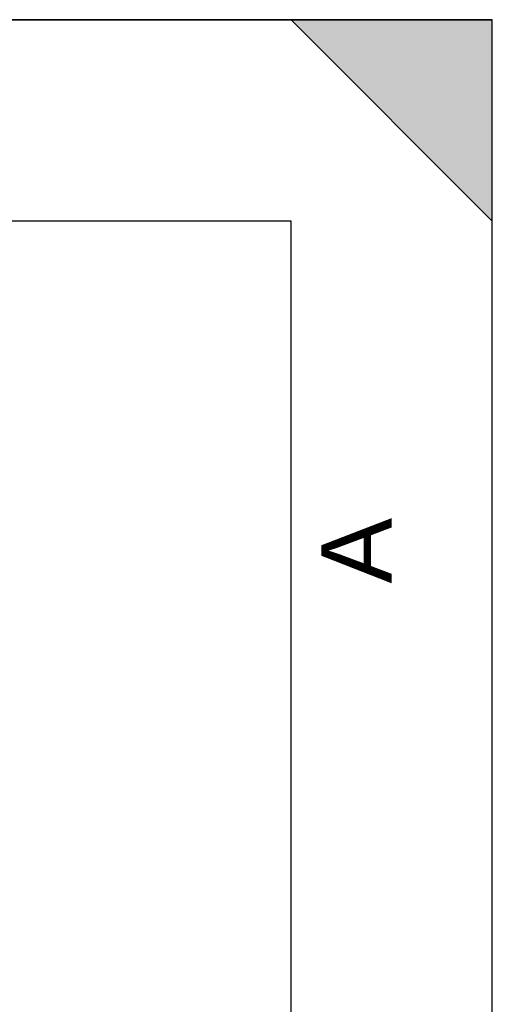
# Model space of a CAD drawing. Header units: millimetres. Extents: x 0 to 297, y 0 to 210.
# Tile 23 of 23: x 274 to 297, y 161 to 210. Entities that reach past the tile are written whole.
import ezdxf

# ---------------------------------------------------------------- set-up
doc = ezdxf.new("R2010")
doc.units = ezdxf.units.MM
doc.header["$LTSCALE"] = 16.335
doc.layers.get('0').update_dxf_attribs({"linetype": 'CONTINUOUS'})
doc.styles.add('TEXTSTYLE_2', font='arial.ttf')

# ---------------------------------------------------------------- blocks, each defined once
blk = doc.blocks.new('MARGEA4_BL0', base_point=(148.514, 105.014))
at = {"color": 7, "linetype": 'Continuous'}
for p, q in [((297.014, 210.014), (0.014, 210.014)), ((287.014, 210.014), (297.014, 200.014)), ((297.014, 210.014), (287.014, 210.014)), ((297.014, 200.014), (287.014, 210.014)), ((297.014, 0.014), (297.014, 210.014)), ((297.014, 200.014), (297.014, 210.014)), ((297.014, 0.014), (297.014, 210.014)), ((287.014, 200.014), (10.014, 200.014)), ((287.014, 10.014), (287.014, 200.014))]:
    blk.add_line(p, q, dxfattribs=at)
blk.add_solid([(287.014, 210.014), (297.014, 200.014), (297.014, 210.014)], dxfattribs=at)
at = {"color": 2, "linetype": 'Continuous', "style": 'TEXTSTYLE_2', "oblique": 0}
blk.add_text('A', height=3.5, rotation=90, dxfattribs=at).set_placement((292.014, 182.014))

msp = doc.modelspace()

# ---------------------------------------------------------------- linework, layer by layer
at = {"color": 7, "linetype": 'Continuous'}
for p, q in [((0, 210), (297, 210)), ((297, 0), (297, 210)), ((297.014, 0.014), (297.014, 200.014))]:
    msp.add_line(p, q, dxfattribs=at)

# ---------------------------------------------------------------- block references
at = {"color": 2, "linetype": 'Continuous'}
msp.add_blockref('MARGEA4_BL0', (148.514, 105.014), dxfattribs=at)

doc.saveas('drawing.dxf')
